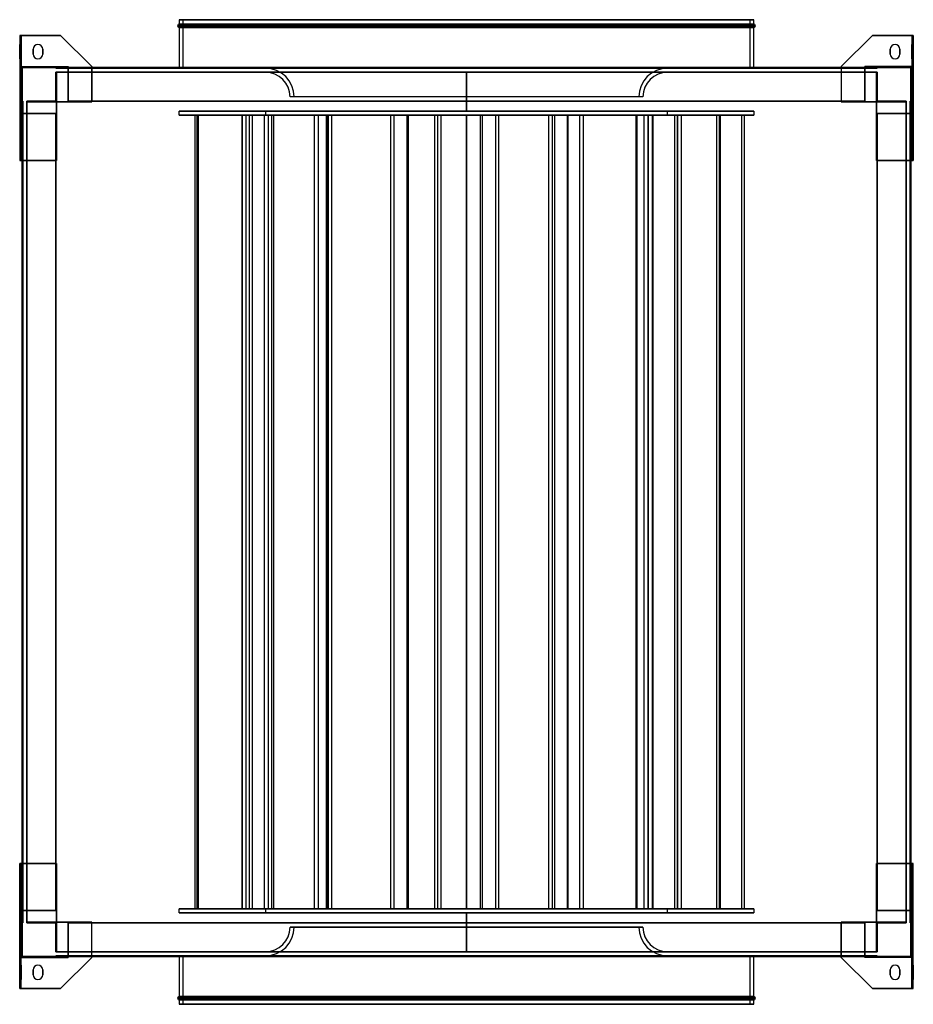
# Model space of a CAD drawing. Header units: millimetres. Extents: x -552 to 552, y -608 to 608.
import ezdxf

# ---------------------------------------------------------------- set-up
doc = ezdxf.new("R2010")
doc.units = ezdxf.units.MM
doc.layers.add('MAIN-1', color=7, linetype='Continuous')

msp = doc.modelspace()

# ---------------------------------------------------------------- linework, layer by layer
at = {"layer": 'MAIN-1'}
for p, q in [((355, 608), (-355, 608)), ((-355, 608), (-355, 602.5)), ((-355, 608), (355, 608)), ((-350, 608), (350, 608)), ((-350, 548), (-350, 608)), ((350, 608), (-350, 608)), ((350, 608), (350, 548)), ((355, 602.5), (355, 608)), ((-357, 600.5), (357, 600.5)), ((357, 600.5), (-357, 600.5)), ((355, 602.5), (-355, 602.5)), ((-355, 602.5), (355, 602.5)), ((355, 598.5), (-355, 598.5)), ((-355, 598.5), (355, 598.5)), ((-355, 598.5), (-355, 549)), ((355, 549), (355, 598.5)), ((-552, 588.5), (-501.5, 588.5)), ((-552, 588.5), (-552, 434)), ((-550, 588.5), (-552, 588.5)), ((-552, 588.5), (-552, 550)), ((-552, 588.5), (-552, 588.5)), ((-550, 588.5), (-550, 550)), ((-501.5, 588.5), (-550, 588.5)), ((-550, 550), (-550, 588.5)), ((-550, 588.5), (-550, 588.5)), ((-501.5, 588.5), (-463, 550)), ((-501.5, 588.5), (-501.5, 588.5)), ((-463, 550), (-501.5, 588.5)), ((463, 550), (501.5, 588.5)), ((501.5, 588.5), (463, 550)), ((550, 588.5), (501.5, 588.5)), ((501.5, 588.5), (501.5, 588.5)), ((501.5, 588.5), (552, 588.5)), ((550, 588.5), (550, 550)), ((550, 588.5), (550, 588.5)), ((550, 588.5), (550, 550)), ((552, 588.5), (550, 588.5)), ((552, 550), (552, 588.5)), ((552, 588.5), (552, 588.5)), ((552, 588.5), (552, 434)), ((-552, 577.5), (-552, 571.5)), ((-550, 577.5), (-552, 577.5)), ((-552, 571.5), (-552, 577.5)), ((-550, 571.5), (-550, 577.5)), ((-550, 577.5), (-550, 571.5)), ((-529.5, 577.5), (-529.5, 577.5)), ((529.5, 577.5), (529.5, 577.5)), ((550, 577.5), (550, 571.5)), ((552, 577.5), (550, 577.5)), ((550, 571.5), (550, 577.5)), ((552, 571.5), (552, 577.5)), ((552, 577.5), (552, 571.5)), ((-550, 571.5), (-552, 571.5)), ((-552, 571.5), (-550, 571.5)), ((-552, 565.5), (-552, 571.5)), ((-552, 571.5), (-552, 565.5)), ((-552, 565.5), (-552, 559.5)), ((-552, 565.5), (-550, 565.5)), ((-552, 559.5), (-552, 565.5)), ((-550, 565.5), (-552, 565.5)), ((-552, 559.5), (-550, 559.5)), ((-550, 565.5), (-550, 571.5)), ((-550, 571.5), (-550, 565.5)), ((-550, 559.5), (-550, 565.5)), ((-550, 565.5), (-550, 559.5)), ((-535.5, 571.5), (-535.5, 571.5)), ((-535.5, 571.5), (-535.5, 565.5)), ((-535.5, 565.5), (-535.5, 571.5)), ((-535.5, 565.5), (-535.5, 565.5)), ((-529.5, 559.5), (-529.5, 559.5)), ((-523.5, 565.5), (-523.5, 571.5)), ((-523.5, 571.5), (-523.5, 571.5)), ((-523.5, 571.5), (-523.5, 565.5)), ((-523.5, 565.5), (-523.5, 565.5)), ((523.5, 571.5), (523.5, 571.5)), ((523.5, 571.5), (523.5, 565.5)), ((523.5, 565.5), (523.5, 571.5)), ((523.5, 565.5), (523.5, 565.5)), ((529.5, 559.5), (529.5, 559.5)), ((535.5, 565.5), (535.5, 571.5)), ((535.5, 571.5), (535.5, 571.5)), ((535.5, 571.5), (535.5, 565.5)), ((535.5, 565.5), (535.5, 565.5)), ((552, 571.5), (550, 571.5)), ((550, 565.5), (550, 571.5)), ((550, 571.5), (550, 565.5)), ((550, 571.5), (552, 571.5)), ((550, 565.5), (550, 559.5)), ((550, 565.5), (552, 565.5)), ((550, 559.5), (550, 565.5)), ((552, 565.5), (550, 565.5)), ((550, 559.5), (552, 559.5)), ((552, 571.5), (552, 565.5)), ((552, 565.5), (552, 571.5)), ((552, 559.5), (552, 565.5)), ((552, 565.5), (552, 559.5)), ((-552, 550), (-550, 550)), ((-552, 550), (-552, 506.5)), ((-550, 550), (-492, 550)), ((-550, 550), (-550, 550)), ((-550, 506.5), (-550, 550)), ((-550, 550), (-550, 506.5)), ((-550, 550), (-506.5, 550)), ((-550, 506.5), (-550, 550)), ((-550, 550), (-550, 550)), ((-550, 550), (-550, 492)), ((-550, 550), (-492, 550)), ((-550, 550), (-506.5, 550)), ((-549, 507.5), (-549, 549)), ((-549, 549), (-507.5, 549)), ((-549, 549), (-549, 507.5)), ((-549, 549), (-549, 549)), ((-507.5, 549), (-549, 549)), ((-507.5, 549), (-507.5, 548)), ((-507.5, 548), (-507.5, 549)), ((-507.5, 549), (-507.5, 549)), ((-507.5, 548), (-506.5, 548)), ((-507.5, 548), (-507.5, 548)), ((-506.5, 548), (-507.5, 548)), ((-506.5, 550), (-506.5, 548)), ((-506.5, 548), (-506.5, 550)), ((-506.5, 550), (-506.5, 550)), ((-506.5, 550), (-492, 550)), ((-506.5, 550), (-506.5, 548)), ((-506.5, 550), (-492, 550)), ((-506.5, 548), (-506.5, 550)), ((-506.5, 550), (-506.5, 550)), ((-506.5, 548), (-492, 548)), ((-506.5, 548), (-506.5, 548)), ((-506.5, 548), (-506.5, 548)), ((-492, 548), (-506.5, 548)), ((-492, 550), (-492, 506.5)), ((-492, 550), (-492, 548)), ((-492, 506.5), (-492, 550)), ((-492, 550), (-492, 550)), ((-492, 550), (-492, 550)), ((-492, 548), (-492, 550)), ((-492, 549), (-492, 548)), ((-492, 549), (-492, 549)), ((-492, 507.5), (-492, 549)), ((-492, 549), (492, 549)), ((-492, 549), (-492, 507.5)), ((-492, 549), (-492, 549)), ((-492, 548), (-492, 549)), ((-492, 549), (492, 549)), ((492, 549), (-492, 549)), ((-463, 549), (-492, 549)), ((-492, 548), (492, 548)), ((-492, 548), (-492, 548)), ((-492, 548), (-492, 548)), ((492, 548), (-492, 548)), ((-463, 506.5), (-463, 550)), ((-463, 550), (-463, 550)), ((-463, 550), (-463, 506.5)), ((463, 549), (-463, 549)), ((-355, 549), (-355, 548)), ((-355, 548), (355, 548)), ((355, 548), (-355, 548)), ((-350, 548), (350, 548)), ((350, 548), (-350, 548)), ((0, 548.1), (-248.5, 548.1)), ((-248.5, 548.1), (0, 548.1)), ((-248.5, 548), (0, 548)), ((248.5, 548.1), (0, 548.1)), ((248.5, 548.1), (0, 548.1)), ((0, 548), (0, 548.1)), ((0, 548.1), (0, 548)), ((0, 548), (248.5, 548)), ((355, 548), (355, 549)), ((463, 550), (463, 506.5)), ((463, 550), (463, 550)), ((463, 550), (463, 506.5)), ((492, 549), (463, 549)), ((492, 550), (550, 550)), ((492, 506.5), (492, 550)), ((492, 550), (492, 550)), ((492, 550), (492, 548)), ((506.5, 550), (492, 550)), ((492, 548), (492, 550)), ((492, 550), (492, 550)), ((492, 550), (492, 506.5)), ((506.5, 550), (492, 550)), ((550, 550), (492, 550)), ((492, 548), (492, 549)), ((492, 549), (492, 549)), ((492, 549), (492, 507.5)), ((492, 549), (492, 548)), ((492, 507.5), (492, 549)), ((492, 549), (492, 549)), ((492, 548), (492, 548)), ((492, 548), (506.5, 548)), ((492, 548), (492, 548)), ((506.5, 548), (492, 548)), ((550, 550), (506.5, 550)), ((506.5, 550), (506.5, 550)), ((506.5, 550), (506.5, 548)), ((506.5, 548), (506.5, 550)), ((506.5, 550), (506.5, 550)), ((550, 550), (506.5, 550)), ((506.5, 550), (506.5, 548)), ((506.5, 548), (506.5, 550)), ((507.5, 548), (506.5, 548)), ((506.5, 548), (507.5, 548)), ((506.5, 548), (506.5, 548)), ((506.5, 548), (506.5, 548)), ((507.5, 548), (507.5, 549)), ((507.5, 549), (549, 549)), ((507.5, 549), (507.5, 548)), ((507.5, 549), (507.5, 549)), ((549, 549), (507.5, 549)), ((507.5, 548), (507.5, 548)), ((549, 549), (549, 507.5)), ((549, 549), (549, 549)), ((549, 507.5), (549, 549)), ((550, 550), (550, 506.5)), ((550, 550), (550, 550)), ((550, 506.5), (550, 550)), ((550, 550), (552, 550)), ((550, 550), (550, 506.5)), ((550, 492), (550, 550)), ((550, 550), (550, 550)), ((552, 550), (552, 506.5)), ((-507.5, 543), (-506.5, 543)), ((-507.5, 543), (-507.5, 543)), ((-506.5, 543), (-507.5, 543)), ((-507.5, 543), (-507.5, 507.5)), ((-507.5, 507.5), (-507.5, 543)), ((-506.5, 543), (-492, 543)), ((-506.5, 543), (-506.5, 543)), ((-506.5, 543), (-506.5, 543)), ((-492, 543), (-506.5, 543)), ((-506.5, 543), (-506.5, 506.5)), ((-506.5, 506.5), (-506.5, 543)), ((-506.5, 506.5), (-506.5, 543)), ((-506.5, 543), (-506.5, 506.5)), ((-492, 543), (492, 543)), ((-492, 543), (-492, 543)), ((-492, 543), (-492, 543)), ((492, 543), (-492, 543)), ((-492, 543), (-492, 506.5)), ((-492, 506.5), (-492, 543)), ((-492, 543), (-492, 507.5)), ((-492, 507.5), (-492, 543)), ((350, 543), (-350, 543)), ((350, 543), (-350, 543)), ((-350, 543), (350, 543)), ((248.5, 543.1), (-248.5, 543.1)), ((-248.5, 543), (-248.5, 543.1)), ((-248.5, 543.1), (248.5, 543.1)), ((248.5, 543), (-248.5, 543)), ((-248.5, 543), (248.5, 543)), ((0, 543), (0, 543)), ((0, 495), (0, 543)), ((0, 543), (0, 495)), ((0, 543), (0, 543)), ((248.5, 543.1), (248.5, 543)), ((492, 543), (506.5, 543)), ((492, 543), (492, 543)), ((492, 543), (492, 543)), ((506.5, 543), (492, 543)), ((492, 543), (492, 507.5)), ((492, 507.5), (492, 543)), ((492, 506.5), (492, 543)), ((492, 543), (492, 506.5)), ((507.5, 543), (506.5, 543)), ((506.5, 543), (507.5, 543)), ((506.5, 543), (506.5, 543)), ((506.5, 543), (506.5, 543)), ((506.5, 543), (506.5, 506.5)), ((506.5, 506.5), (506.5, 543)), ((506.5, 506.5), (506.5, 543)), ((506.5, 543), (506.5, 506.5)), ((507.5, 543), (507.5, 543)), ((507.5, 507.5), (507.5, 543)), ((507.5, 543), (507.5, 507.5)), ((218, 512.6), (-218, 512.6)), ((218, 512.6), (-218, 512.6)), ((213, 512.6), (-213, 512.6)), ((213, 512.6), (-213, 512.6)), ((-552, 506.5), (-552, 506.5)), ((-552, 506.5), (-552, 434)), ((-550, 506.5), (-552, 506.5)), ((-548, 506.5), (-552, 506.5)), ((-550, 506.5), (-550, 506.5)), ((-550, 506.5), (-548, 506.5)), ((-548, 506.5), (-550, 506.5)), ((-550, 492), (-550, 506.5)), ((-550, 506.5), (-550, 506.5)), ((-550, 506.5), (-548, 506.5)), ((-548, 507.5), (-549, 507.5)), ((-549, 507.5), (-549, 507.5)), ((-549, 507.5), (-548, 507.5)), ((-548, 507.5), (-548, 506.5)), ((-548, 507.5), (-548, 507.5)), ((-548, 506.5), (-548, 507.5)), ((-548, 492), (-548, 506.5)), ((-548, 506.5), (-548, 506.5)), ((-548, 506.5), (-548, 506.5)), ((-548, 506.5), (-548, 492)), ((-507.5, 507.5), (-543, 507.5)), ((-543, 506.5), (-543, 507.5)), ((-543, 507.5), (-543, 506.5)), ((-543, 507.5), (-507.5, 507.5)), ((-543, 507.5), (-543, 507.5)), ((-543, 506.5), (-506.5, 506.5)), ((-543, 506.5), (-506.5, 506.5)), ((-543, 492), (-543, 506.5)), ((-543, 506.5), (-543, 506.5)), ((-543, 506.5), (-543, 506.5)), ((-543, 506.5), (-543, 492)), ((-506.5, 506.5), (-543, 506.5)), ((-506.5, 506.5), (-543, 506.5)), ((-507.5, 507.5), (-507.5, 507.5)), ((-506.5, 434), (-506.5, 506.5)), ((-506.5, 506.5), (-463, 506.5)), ((-506.5, 506.5), (-492, 506.5)), ((-506.5, 506.5), (-506.5, 506.5)), ((-506.5, 492), (-506.5, 506.5)), ((-506.5, 506.5), (-506.5, 506.5)), ((-506.5, 506.5), (-506.5, 506.5)), ((-506.5, 506.5), (-492, 506.5)), ((-506.5, 506.5), (-492, 506.5)), ((-506.5, 506.5), (-506.5, 492)), ((-492, 506.5), (-506.5, 506.5)), ((-506.5, 506.5), (-506.5, 506.5)), ((-506.5, 492), (-506.5, 506.5)), ((-506.5, 506.5), (-506.5, 492)), ((-492, 506.5), (-506.5, 506.5)), ((-506.5, 506.5), (-492, 506.5)), ((-506.5, 492), (-506.5, 506.5)), ((-506.5, 506.5), (-506.5, 506.5)), ((-506.5, 506.5), (-506.5, 492)), ((-506.5, 506.5), (-506.5, 506.5)), ((-506.5, 506.5), (-492, 506.5)), ((-506.5, 492), (-506.5, 506.5)), ((-492, 506.5), (-492, 507.5)), ((-492, 507.5), (-492, 507.5)), ((-492, 507.5), (-492, 507.5)), ((-492, 507.5), (-492, 506.5)), ((-492, 507.5), (-492, 507.5)), ((-492, 507.5), (-492, 506.5)), ((492, 507.5), (-492, 507.5)), ((492, 507.5), (-492, 507.5)), ((-492, 507.5), (492, 507.5)), ((-492, 506.5), (-492, 507.5)), ((492, 507.5), (-492, 507.5)), ((-492, 507.5), (-492, 507.5)), ((-492, 507.5), (-463, 507.5)), ((492, 507.5), (-492, 507.5)), ((-492, 507.5), (492, 507.5)), ((-492, 507.5), (492, 507.5)), ((-463, 506.5), (-492, 506.5)), ((-492, 506.5), (-492, 506.5)), ((-492, 506.5), (-492, 506.5)), ((-492, 506.5), (-492, 506.5)), ((-492, 506.5), (-492, 506.5)), ((-463, 507.5), (463, 507.5)), ((-463, 506.5), (-463, 506.5)), ((463, 507.5), (492, 507.5)), ((492, 506.5), (463, 506.5)), ((463, 506.5), (463, 506.5)), ((463, 506.5), (506.5, 506.5)), ((492, 507.5), (492, 507.5)), ((492, 507.5), (492, 506.5)), ((492, 507.5), (492, 507.5)), ((492, 507.5), (492, 506.5)), ((492, 506.5), (492, 507.5)), ((492, 507.5), (492, 507.5)), ((492, 506.5), (492, 507.5)), ((492, 507.5), (492, 507.5)), ((492, 506.5), (506.5, 506.5)), ((492, 506.5), (492, 506.5)), ((492, 506.5), (492, 506.5)), ((492, 506.5), (492, 506.5)), ((492, 506.5), (492, 506.5)), ((506.5, 506.5), (492, 506.5)), ((506.5, 506.5), (492, 506.5)), ((506.5, 506.5), (492, 506.5)), ((506.5, 506.5), (492, 506.5)), ((492, 506.5), (506.5, 506.5)), ((506.5, 506.5), (492, 506.5)), ((506.5, 506.5), (506.5, 434)), ((506.5, 506.5), (506.5, 492)), ((506.5, 506.5), (506.5, 506.5)), ((506.5, 506.5), (506.5, 506.5)), ((506.5, 506.5), (506.5, 506.5)), ((543, 506.5), (506.5, 506.5)), ((543, 506.5), (506.5, 506.5)), ((506.5, 492), (506.5, 506.5)), ((506.5, 506.5), (506.5, 506.5)), ((506.5, 506.5), (506.5, 492)), ((506.5, 492), (506.5, 506.5)), ((506.5, 506.5), (506.5, 492)), ((506.5, 506.5), (506.5, 506.5)), ((506.5, 492), (506.5, 506.5)), ((506.5, 506.5), (506.5, 506.5)), ((506.5, 506.5), (506.5, 492)), ((506.5, 506.5), (543, 506.5)), ((506.5, 506.5), (543, 506.5)), ((543, 507.5), (507.5, 507.5)), ((507.5, 507.5), (543, 507.5)), ((507.5, 507.5), (507.5, 507.5)), ((543, 507.5), (543, 506.5)), ((543, 506.5), (543, 507.5)), ((543, 507.5), (543, 507.5)), ((543, 506.5), (543, 506.5)), ((543, 506.5), (543, 492)), ((543, 492), (543, 506.5)), ((543, 506.5), (543, 506.5)), ((549, 507.5), (548, 507.5)), ((548, 506.5), (548, 507.5)), ((548, 507.5), (549, 507.5)), ((548, 507.5), (548, 507.5)), ((548, 507.5), (548, 506.5)), ((548, 506.5), (548, 492)), ((548, 506.5), (552, 506.5)), ((550, 506.5), (548, 506.5)), ((548, 506.5), (548, 506.5)), ((548, 492), (548, 506.5)), ((548, 506.5), (548, 506.5)), ((548, 506.5), (550, 506.5)), ((550, 506.5), (548, 506.5)), ((549, 507.5), (549, 507.5)), ((550, 506.5), (550, 506.5)), ((552, 506.5), (550, 506.5)), ((550, 506.5), (550, 506.5)), ((550, 506.5), (550, 492)), ((552, 434), (552, 506.5)), ((552, 506.5), (552, 506.5)), ((-550, 492), (-550, 434)), ((-506.5, 492), (-550, 492)), ((-550, 434), (-550, 492)), ((-550, 492), (-550, 492)), ((-550, 492), (-548, 492)), ((-550, 492), (-548, 492)), ((-550, 492), (-550, 492)), ((-550, 492), (-506.5, 492)), ((-548, 492), (-549, 492)), ((-549, 492), (-549, 492)), ((-549, 492), (-507.5, 492)), ((-549, 492), (-549, -492)), ((-507.5, 492), (-549, 492)), ((-549, -492), (-549, 492)), ((-549, 492), (-549, 492)), ((-549, 492), (-548, 492)), ((-549, 492), (-549, -492)), ((-549, 434), (-549, 492)), ((-548, 492), (-548, 492)), ((-548, 492), (-548, -492)), ((-548, 492), (-548, 492)), ((-548, -492), (-548, 492)), ((-507.5, 492), (-543, 492)), ((-543, 492), (-543, 492)), ((-543, 492), (-506.5, 492)), ((-543, 492), (-506.5, 492)), ((-543, 492), (-543, 492)), ((-543, 492), (-507.5, 492)), ((-543, -492), (-543, 492)), ((-543, 492), (-543, -492)), ((-507.5, 492), (-507.5, 492)), ((-507.5, 492), (-506.5, 492)), ((-507.5, -492), (-507.5, 492)), ((-507.5, 492), (-507.5, -492)), ((-506.5, 492), (-507.5, 492)), ((-507.5, 492), (-507.5, 492)), ((-507.5, -492), (-507.5, 492)), ((-507.5, 492), (-507.5, -492)), ((-506.5, 492), (-507.5, 492)), ((-507.5, 492), (-506.5, 492)), ((-507.5, -492), (-507.5, 492)), ((-507.5, 492), (-507.5, 492)), ((-507.5, 492), (-507.5, -492)), ((-507.5, 492), (-507.5, 492)), ((-507.5, -492), (-507.5, 492)), ((-507.5, 492), (-507.5, 434)), ((-506.5, 492), (-506.5, 434)), ((-506.5, 492), (-506.5, 492)), ((-506.5, 492), (-506.5, 492)), ((-506.5, 492), (-506.5, 492)), ((-506.5, 492), (-506.5, 492)), ((-355, 495), (355, 495)), ((-355, 490), (-355, 495)), ((355, 495), (-355, 495)), ((355, 490), (-355, 490)), ((-355, 490), (355, 490)), ((-335.6, 490), (-335.6, -490)), ((-268.5, 490), (-335.6, 490)), ((-335.6, 490), (-331.7, 490)), ((-335.6, 490), (-335.6, -490)), ((-240.7, 490), (-335.6, 490)), ((-335.6, 490), (-333.3, 490)), ((-333.3, 490), (-333.3, -490)), ((-333.3, 490), (-238.4, 490)), ((-331.7, 490), (-331.7, -490)), ((-331.7, 490), (-264.6, 490)), ((-277.6, 490), (-277.6, -490)), ((-171.2, 490), (-277.6, 490)), ((-277.6, 490), (-277.3, 490)), ((-277.5, 490), (-277.5, -490)), ((-250, 490), (-277.5, 490)), ((-277.5, 490), (-272.7, 490)), ((-277.3, 490), (-277.3, -490)), ((-277.3, 490), (-170.9, 490)), ((-272.7, 490), (-272.7, -490)), ((-272.7, 490), (-245.1, 490)), ((-268.5, 490), (-268.5, -490)), ((-264.6, 490), (-268.5, 490)), ((-264.6, 490), (-264.6, -490)), ((-250, 490), (-250, -490)), ((-245.1, 490), (-250, 490)), ((248.5, 495), (-248.5, 495)), ((-248.5, 495), (-248.5, 490)), ((-248.5, 495), (248.5, 495)), ((-248.5, 490), (248.5, 490)), ((248.5, 490), (-248.5, 490)), ((-245.1, 490), (-245.1, -490)), ((-240.7, 490), (-240.7, -490)), ((-238.4, 490), (-240.7, 490)), ((-238.4, 490), (-238.4, -490)), ((-188.2, 490), (-188.2, -490)), ((-183.2, 490), (-188.2, 490)), ((-188.2, 490), (-171.5, 490)), ((-183.2, 490), (-183.2, -490)), ((-166.6, 490), (-183.2, 490)), ((-173.3, 490), (-173.3, -490)), ((-173.3, 490), (-73.9, 490)), ((-171.6, 490), (-173.3, 490)), ((-171.6, 490), (-171.6, -490)), ((-72.1, 490), (-171.6, 490)), ((-171.5, 490), (-171.5, -490)), ((-171.5, 490), (-166.6, 490)), ((-171.2, 490), (-171.2, -490)), ((-170.9, 490), (-171.2, 490)), ((-170.9, 490), (-170.9, -490)), ((-166.6, 490), (-166.6, -490)), ((-93.8, 490), (-93.8, -490)), ((-89.6, 490), (-93.8, 490)), ((-93.8, 490), (-35.8, 490)), ((-89.6, 490), (-89.6, -490)), ((-31.6, 490), (-89.6, 490)), ((-73.9, 490), (-73.9, -490)), ((-73.9, 490), (-72.1, 490)), ((-72.1, 490), (-72.1, -490)), ((-39.4, 490), (-39.4, -490)), ((-39.4, 490), (35.9, 490)), ((-35.9, 490), (-39.4, 490)), ((-35.9, 490), (-35.9, -490)), ((39.4, 490), (-35.9, 490)), ((-35.8, 490), (-35.8, -490)), ((-35.8, 490), (-31.6, 490)), ((-31.6, 490), (-31.6, -490)), ((0, 495), (0, 495)), ((0, 495), (0, 495)), ((0, 490), (0, 490)), ((0, -490), (0, 490)), ((0, 490), (0, -490)), ((0, 490), (0, 490)), ((16.7, 490), (16.7, -490)), ((19.4, 490), (16.7, 490)), ((16.7, 490), (106, 490)), ((19.4, 490), (19.4, -490)), ((108.8, 490), (19.4, 490)), ((35.9, 490), (35.9, -490)), ((35.9, 490), (39.4, 490)), ((39.4, 490), (39.4, -490)), ((101.3, 490), (101.3, -490)), ((101.3, 490), (139.5, 490)), ((106, 490), (101.3, 490)), ((106, 490), (106, -490)), ((144.1, 490), (106, 490)), ((106, 490), (106, -490)), ((106, 490), (108.8, 490)), ((108.8, 490), (108.8, -490)), ((124.4, 490), (124.4, -490)), ((125.2, 490), (124.4, 490)), ((124.4, 490), (229.6, 490)), ((125.2, 490), (125.2, -490)), ((230.3, 490), (125.2, 490)), ((139.5, 490), (139.5, -490)), ((139.5, 490), (144.1, 490)), ((144.1, 490), (144.1, -490)), ((209.2, 490), (209.2, -490)), ((312.1, 490), (209.2, 490)), ((209.2, 490), (210.5, 490)), ((210.5, 490), (210.5, -490)), ((210.5, 490), (313.4, 490)), ((219, 490), (219, -490)), ((224.5, 490), (219, 490)), ((219, 490), (224, 490)), ((224, 490), (224, -490)), ((224, 490), (229.5, 490)), ((224.5, 490), (224.5, -490)), ((229.5, 490), (224.5, 490)), ((229.5, 490), (229.5, -490)), ((229.6, 490), (229.6, -490)), ((229.6, 490), (230.3, 490)), ((230.3, 490), (230.3, -490)), ((248.5, 490), (248.5, 495)), ((257.1, 490), (257.1, -490)), ((339.9, 490), (257.1, 490)), ((257.1, 490), (260.3, 490)), ((260.3, 490), (260.3, -490)), ((260.3, 490), (343.1, 490)), ((260.6, 490), (260.6, -490)), ((308.9, 490), (260.6, 490)), ((260.6, 490), (265, 490)), ((265, 490), (265, -490)), ((265, 490), (313.4, 490)), ((308.9, 490), (308.9, -490)), ((313.4, 490), (308.9, 490)), ((312.1, 490), (312.1, -490)), ((313.4, 490), (312.1, 490)), ((313.4, 490), (313.4, -490)), ((313.4, 490), (313.4, -490)), ((339.9, 490), (339.9, -490)), ((343.1, 490), (339.9, 490)), ((343.1, 490), (343.1, -490)), ((355, 495), (355, 490)), ((506.5, 434), (506.5, 492)), ((550, 492), (506.5, 492)), ((506.5, 492), (506.5, 492)), ((506.5, 492), (507.5, 492)), ((507.5, 492), (506.5, 492)), ((506.5, 492), (506.5, 492)), ((543, 492), (506.5, 492)), ((507.5, 492), (506.5, 492)), ((506.5, 492), (507.5, 492)), ((506.5, 492), (506.5, 492)), ((543, 492), (506.5, 492)), ((506.5, 492), (506.5, 492)), ((550, 492), (506.5, 492)), ((507.5, 492), (507.5, -492)), ((507.5, -492), (507.5, 492)), ((507.5, 492), (507.5, 492)), ((543, 492), (507.5, 492)), ((507.5, 492), (507.5, 492)), ((507.5, 492), (549, 492)), ((507.5, 492), (507.5, -492)), ((507.5, 434), (507.5, 492)), ((507.5, -492), (507.5, 492)), ((507.5, 492), (507.5, -492)), ((507.5, 492), (507.5, 492)), ((507.5, -492), (507.5, 492)), ((507.5, 492), (507.5, 492)), ((507.5, 492), (507.5, -492)), ((507.5, 492), (543, 492)), ((549, 492), (507.5, 492)), ((543, 492), (543, 492)), ((543, 492), (543, 492)), ((543, 492), (543, -492)), ((543, -492), (543, 492)), ((550, 492), (548, 492)), ((549, 492), (548, 492)), ((548, 492), (548, 492)), ((550, 492), (548, 492)), ((548, 492), (548, 492)), ((548, 492), (549, 492)), ((548, -492), (548, 492)), ((548, 492), (548, -492)), ((549, 492), (549, 492)), ((549, 492), (549, 492)), ((549, -492), (549, 492)), ((549, 492), (549, -492)), ((549, -492), (549, 492)), ((549, 492), (549, 434)), ((550, 492), (550, 434)), ((550, 492), (550, 434)), ((550, 492), (550, 492)), ((550, 492), (550, 492)), ((-506.5, 434), (-552, 434)), ((-552, 434), (-552, 434)), ((-552, 434), (-550, 434)), ((-550, 434), (-506.5, 434)), ((-550, 434), (-550, 434)), ((-549, -434), (-549, 434)), ((-507.5, 434), (-507.5, -434)), ((-506.5, 434), (-506.5, 434)), ((506.5, 434), (550, 434)), ((552, 434), (506.5, 434)), ((506.5, 434), (506.5, 434)), ((507.5, -434), (507.5, 434)), ((549, 434), (549, -434)), ((550, 434), (552, 434)), ((550, 434), (550, 434)), ((552, 434), (552, 434)), ((-552, -434), (-506.5, -434)), ((-550, -434), (-552, -434)), ((-552, -434), (-552, -434)), ((-552, -588.5), (-552, -434)), ((-552, -434), (-552, -506.5)), ((-550, -492), (-550, -434)), ((-506.5, -434), (-550, -434)), ((-550, -492), (-550, -434)), ((-550, -434), (-550, -434)), ((-549, -492), (-549, -434)), ((-507.5, -434), (-507.5, -492)), ((-506.5, -434), (-506.5, -492)), ((-506.5, -434), (-506.5, -434)), ((-506.5, -506.5), (-506.5, -434)), ((506.5, -434), (552, -434)), ((506.5, -434), (506.5, -506.5)), ((506.5, -492), (506.5, -434)), ((550, -434), (506.5, -434)), ((506.5, -434), (506.5, -434)), ((507.5, -492), (507.5, -434)), ((549, -434), (549, -492)), ((550, -492), (550, -434)), ((552, -434), (550, -434)), ((550, -434), (550, -434)), ((550, -434), (550, -492)), ((552, -588.5), (552, -434)), ((552, -506.5), (552, -434)), ((552, -434), (552, -434)), ((-550, -492), (-506.5, -492)), ((-550, -492), (-550, -492)), ((-550, -492), (-548, -492)), ((-550, -506.5), (-550, -492)), ((-550, -492), (-506.5, -492)), ((-550, -492), (-550, -492)), ((-550, -492), (-550, -550)), ((-550, -492), (-548, -492)), ((-549, -492), (-507.5, -492)), ((-549, -492), (-549, -492)), ((-548, -492), (-549, -492)), ((-549, -492), (-549, -492)), ((-507.5, -492), (-549, -492)), ((-549, -492), (-548, -492)), ((-548, -506.5), (-548, -492)), ((-548, -492), (-548, -492)), ((-548, -492), (-548, -492)), ((-548, -492), (-548, -506.5)), ((-543, -492), (-506.5, -492)), ((-543, -492), (-543, -492)), ((-543, -492), (-507.5, -492)), ((-507.5, -492), (-543, -492)), ((-543, -492), (-543, -492)), ((-543, -492), (-506.5, -492)), ((-543, -506.5), (-543, -492)), ((-543, -492), (-543, -506.5)), ((-506.5, -492), (-507.5, -492)), ((-507.5, -492), (-506.5, -492)), ((-507.5, -492), (-507.5, -492)), ((-507.5, -492), (-506.5, -492)), ((-506.5, -492), (-507.5, -492)), ((-507.5, -492), (-507.5, -492)), ((-507.5, -492), (-507.5, -492)), ((-507.5, -492), (-507.5, -492)), ((-506.5, -506.5), (-506.5, -492)), ((-506.5, -492), (-506.5, -492)), ((-506.5, -492), (-506.5, -506.5)), ((-506.5, -492), (-506.5, -492)), ((-506.5, -506.5), (-506.5, -492)), ((-506.5, -492), (-506.5, -506.5)), ((-506.5, -506.5), (-506.5, -492)), ((-506.5, -492), (-506.5, -492)), ((-506.5, -492), (-506.5, -506.5)), ((-506.5, -492), (-506.5, -492)), ((-506.5, -506.5), (-506.5, -492)), ((-355, -490), (355, -490)), ((-355, -495), (-355, -490)), ((355, -490), (-355, -490)), ((355, -495), (-355, -495)), ((-355, -495), (355, -495)), ((-335.6, -490), (-333.3, -490)), ((-240.7, -490), (-335.6, -490)), ((-335.6, -490), (-331.7, -490)), ((-268.5, -490), (-335.6, -490)), ((-333.3, -490), (-238.4, -490)), ((-331.7, -490), (-264.6, -490)), ((-277.6, -490), (-277.3, -490)), ((-171.2, -490), (-277.6, -490)), ((-277.5, -490), (-272.7, -490)), ((-250, -490), (-277.5, -490)), ((-277.3, -490), (-170.9, -490)), ((-272.7, -490), (-245.1, -490)), ((-264.6, -490), (-268.5, -490)), ((-245.1, -490), (-250, -490)), ((-248.5, -490), (-248.5, -495)), ((248.5, -490), (-248.5, -490)), ((-248.5, -490), (248.5, -490)), ((-248.5, -495), (248.5, -495)), ((248.5, -495), (-248.5, -495)), ((-238.4, -490), (-240.7, -490)), ((-188.2, -490), (-171.5, -490)), ((-183.2, -490), (-188.2, -490)), ((-166.6, -490), (-183.2, -490)), ((-171.6, -490), (-173.3, -490)), ((-173.3, -490), (-73.9, -490)), ((-72.1, -490), (-171.6, -490)), ((-171.5, -490), (-166.6, -490)), ((-170.9, -490), (-171.2, -490)), ((-93.8, -490), (-35.8, -490)), ((-89.6, -490), (-93.8, -490)), ((-31.6, -490), (-89.6, -490)), ((-73.9, -490), (-72.1, -490)), ((-35.9, -490), (-39.4, -490)), ((-39.4, -490), (35.9, -490)), ((39.4, -490), (-35.9, -490)), ((-35.8, -490), (-31.6, -490)), ((0, -490), (0, -490)), ((0, -490), (0, -490)), ((0, -495), (0, -495)), ((0, -543), (0, -495)), ((0, -495), (0, -543)), ((0, -495), (0, -495)), ((16.7, -490), (106, -490)), ((19.4, -490), (16.7, -490)), ((108.8, -490), (19.4, -490)), ((35.9, -490), (39.4, -490)), ((106, -490), (101.3, -490)), ((101.3, -490), (139.5, -490)), ((106, -490), (108.8, -490)), ((144.1, -490), (106, -490)), ((124.4, -490), (229.6, -490)), ((125.2, -490), (124.4, -490)), ((230.3, -490), (125.2, -490)), ((139.5, -490), (144.1, -490)), ((209.2, -490), (210.5, -490)), ((312.1, -490), (209.2, -490)), ((210.5, -490), (313.4, -490)), ((219, -490), (224, -490)), ((224.5, -490), (219, -490)), ((224, -490), (229.5, -490)), ((229.5, -490), (224.5, -490)), ((229.6, -490), (230.3, -490)), ((248.5, -495), (248.5, -490)), ((257.1, -490), (260.3, -490)), ((339.9, -490), (257.1, -490)), ((260.3, -490), (343.1, -490)), ((260.6, -490), (265, -490)), ((308.9, -490), (260.6, -490)), ((265, -490), (313.4, -490)), ((313.4, -490), (308.9, -490)), ((313.4, -490), (312.1, -490)), ((343.1, -490), (339.9, -490)), ((355, -490), (355, -495)), ((506.5, -492), (550, -492)), ((506.5, -492), (506.5, -506.5)), ((506.5, -492), (506.5, -492)), ((507.5, -492), (506.5, -492)), ((506.5, -506.5), (506.5, -492)), ((506.5, -492), (507.5, -492)), ((506.5, -492), (506.5, -492)), ((543, -492), (506.5, -492)), ((506.5, -492), (506.5, -506.5)), ((506.5, -492), (507.5, -492)), ((506.5, -506.5), (506.5, -492)), ((506.5, -492), (506.5, -506.5)), ((507.5, -492), (506.5, -492)), ((506.5, -492), (506.5, -492)), ((506.5, -506.5), (506.5, -492)), ((506.5, -492), (506.5, -492)), ((506.5, -492), (506.5, -506.5)), ((543, -492), (506.5, -492)), ((550, -492), (506.5, -492)), ((549, -492), (507.5, -492)), ((507.5, -492), (507.5, -492)), ((507.5, -492), (507.5, -492)), ((507.5, -492), (543, -492)), ((507.5, -492), (507.5, -492)), ((543, -492), (507.5, -492)), ((507.5, -492), (507.5, -492)), ((507.5, -492), (549, -492)), ((543, -492), (543, -492)), ((543, -492), (543, -492)), ((543, -492), (543, -506.5)), ((543, -506.5), (543, -492)), ((550, -492), (548, -492)), ((548, -492), (548, -492)), ((548, -492), (549, -492)), ((548, -492), (548, -506.5)), ((549, -492), (548, -492)), ((548, -492), (548, -492)), ((550, -492), (548, -492)), ((548, -506.5), (548, -492)), ((549, -492), (549, -492)), ((549, -492), (549, -492)), ((550, -492), (550, -492)), ((550, -492), (550, -492)), ((550, -492), (550, -506.5)), ((550, -550), (550, -492)), ((-552, -550), (-552, -506.5)), ((-552, -506.5), (-552, -506.5)), ((-552, -506.5), (-550, -506.5)), ((-548, -506.5), (-552, -506.5)), ((-550, -550), (-550, -506.5)), ((-550, -506.5), (-550, -550)), ((-550, -506.5), (-550, -506.5)), ((-550, -506.5), (-548, -506.5)), ((-550, -506.5), (-548, -506.5)), ((-550, -550), (-550, -506.5)), ((-548, -506.5), (-550, -506.5)), ((-550, -506.5), (-550, -506.5)), ((-548, -507.5), (-549, -507.5)), ((-549, -507.5), (-549, -549)), ((-549, -507.5), (-549, -507.5)), ((-549, -549), (-549, -507.5)), ((-549, -507.5), (-548, -507.5)), ((-548, -507.5), (-548, -506.5)), ((-548, -506.5), (-548, -507.5)), ((-548, -506.5), (-548, -506.5)), ((-548, -506.5), (-548, -506.5)), ((-548, -507.5), (-548, -507.5)), ((-543, -506.5), (-543, -507.5)), ((-543, -506.5), (-506.5, -506.5)), ((-543, -506.5), (-506.5, -506.5)), ((-543, -507.5), (-543, -506.5)), ((-543, -506.5), (-543, -506.5)), ((-543, -506.5), (-543, -506.5)), ((-506.5, -506.5), (-543, -506.5)), ((-506.5, -506.5), (-543, -506.5)), ((-507.5, -507.5), (-543, -507.5)), ((-543, -507.5), (-507.5, -507.5)), ((-543, -507.5), (-543, -507.5)), ((-507.5, -543), (-507.5, -507.5)), ((-507.5, -507.5), (-507.5, -543)), ((-507.5, -507.5), (-507.5, -507.5)), ((-463, -506.5), (-506.5, -506.5)), ((-506.5, -506.5), (-506.5, -506.5)), ((-492, -506.5), (-506.5, -506.5)), ((-506.5, -543), (-506.5, -506.5)), ((-506.5, -506.5), (-506.5, -543)), ((-506.5, -506.5), (-506.5, -543)), ((-506.5, -506.5), (-506.5, -506.5)), ((-506.5, -543), (-506.5, -506.5)), ((-506.5, -506.5), (-506.5, -506.5)), ((-506.5, -506.5), (-492, -506.5)), ((-506.5, -506.5), (-492, -506.5)), ((-506.5, -506.5), (-492, -506.5)), ((-506.5, -506.5), (-506.5, -506.5)), ((-506.5, -506.5), (-492, -506.5)), ((-492, -506.5), (-506.5, -506.5)), ((-506.5, -506.5), (-506.5, -506.5)), ((-506.5, -506.5), (-506.5, -506.5)), ((-506.5, -506.5), (-492, -506.5)), ((-492, -506.5), (-492, -550)), ((-492, -506.5), (-463, -506.5)), ((-492, -506.5), (-492, -506.5)), ((-492, -507.5), (-492, -506.5)), ((-492, -543), (-492, -506.5)), ((-492, -506.5), (-492, -543)), ((-492, -506.5), (-492, -506.5)), ((-492, -506.5), (-492, -507.5)), ((-492, -507.5), (-492, -506.5)), ((-492, -506.5), (-492, -506.5)), ((-492, -506.5), (-492, -507.5)), ((-492, -550), (-492, -506.5)), ((-492, -506.5), (-492, -506.5)), ((-492, -507.5), (-492, -549)), ((-492, -507.5), (-492, -507.5)), ((-492, -543), (-492, -507.5)), ((-492, -507.5), (-492, -507.5)), ((-492, -507.5), (-492, -543)), ((-492, -507.5), (-492, -507.5)), ((492, -507.5), (-492, -507.5)), ((492, -507.5), (-492, -507.5)), ((492, -507.5), (-492, -507.5)), ((-492, -507.5), (492, -507.5)), ((-492, -507.5), (492, -507.5)), ((492, -507.5), (-492, -507.5)), ((-492, -507.5), (-492, -507.5)), ((-492, -549), (-492, -507.5)), ((-492, -507.5), (492, -507.5)), ((-492, -507.5), (-463, -507.5)), ((-463, -550), (-463, -506.5)), ((-463, -550), (-463, -506.5)), ((-463, -506.5), (-463, -506.5)), ((-463, -507.5), (463, -507.5)), ((463, -506.5), (492, -506.5)), ((463, -506.5), (463, -550)), ((463, -550), (463, -506.5)), ((463, -506.5), (463, -506.5)), ((506.5, -506.5), (463, -506.5)), ((463, -507.5), (492, -507.5)), ((492, -550), (492, -506.5)), ((492, -506.5), (492, -543)), ((492, -507.5), (492, -506.5)), ((492, -506.5), (492, -506.5)), ((492, -506.5), (492, -506.5)), ((492, -506.5), (492, -507.5)), ((492, -543), (492, -506.5)), ((492, -506.5), (492, -506.5)), ((492, -506.5), (492, -507.5)), ((506.5, -506.5), (492, -506.5)), ((506.5, -506.5), (492, -506.5)), ((506.5, -506.5), (492, -506.5)), ((492, -506.5), (506.5, -506.5)), ((492, -506.5), (506.5, -506.5)), ((492, -507.5), (492, -506.5)), ((506.5, -506.5), (492, -506.5)), ((492, -506.5), (492, -506.5)), ((492, -506.5), (492, -550)), ((506.5, -506.5), (492, -506.5)), ((492, -543), (492, -507.5)), ((492, -507.5), (492, -543)), ((492, -507.5), (492, -507.5)), ((492, -507.5), (492, -507.5)), ((492, -507.5), (492, -549)), ((492, -507.5), (492, -507.5)), ((492, -507.5), (492, -507.5)), ((492, -549), (492, -507.5)), ((506.5, -506.5), (506.5, -506.5)), ((506.5, -543), (506.5, -506.5)), ((506.5, -506.5), (506.5, -543)), ((506.5, -506.5), (506.5, -543)), ((506.5, -506.5), (506.5, -506.5)), ((506.5, -543), (506.5, -506.5)), ((506.5, -506.5), (506.5, -506.5)), ((543, -506.5), (506.5, -506.5)), ((543, -506.5), (506.5, -506.5)), ((506.5, -506.5), (506.5, -506.5)), ((506.5, -506.5), (506.5, -506.5)), ((506.5, -506.5), (506.5, -506.5)), ((506.5, -506.5), (543, -506.5)), ((506.5, -506.5), (543, -506.5)), ((507.5, -507.5), (507.5, -543)), ((543, -507.5), (507.5, -507.5)), ((507.5, -543), (507.5, -507.5)), ((507.5, -507.5), (543, -507.5)), ((507.5, -507.5), (507.5, -507.5)), ((543, -507.5), (543, -506.5)), ((543, -506.5), (543, -507.5)), ((543, -506.5), (543, -506.5)), ((543, -506.5), (543, -506.5)), ((543, -507.5), (543, -507.5)), ((552, -506.5), (548, -506.5)), ((548, -506.5), (548, -506.5)), ((550, -506.5), (548, -506.5)), ((548, -506.5), (548, -507.5)), ((548, -507.5), (548, -506.5)), ((548, -506.5), (548, -506.5)), ((550, -506.5), (548, -506.5)), ((548, -506.5), (550, -506.5)), ((549, -507.5), (548, -507.5)), ((548, -507.5), (548, -507.5)), ((548, -507.5), (549, -507.5)), ((549, -549), (549, -507.5)), ((549, -507.5), (549, -507.5)), ((549, -507.5), (549, -549)), ((550, -506.5), (550, -550)), ((550, -506.5), (550, -506.5)), ((550, -550), (550, -506.5)), ((550, -506.5), (552, -506.5)), ((550, -506.5), (550, -550)), ((550, -506.5), (550, -506.5)), ((552, -550), (552, -506.5)), ((552, -506.5), (552, -506.5)), ((218, -512.6), (-218, -512.6)), ((-218, -512.6), (218, -512.6)), ((-213, -512.6), (213, -512.6)), ((213, -512.6), (-213, -512.6)), ((-507.5, -543), (-506.5, -543)), ((-507.5, -543), (-507.5, -543)), ((-506.5, -543), (-507.5, -543)), ((-506.5, -543), (-492, -543)), ((-506.5, -543), (-506.5, -543)), ((-506.5, -543), (-506.5, -543)), ((-492, -543), (-506.5, -543)), ((-492, -543), (492, -543)), ((-492, -543), (-492, -543)), ((-492, -543), (-492, -543)), ((492, -543), (-492, -543)), ((-350, -543), (350, -543)), ((350, -543), (-350, -543)), ((-248.5, -543), (248.5, -543)), ((-248.5, -543.1), (-248.5, -543)), ((248.5, -543), (-248.5, -543)), ((-248.5, -543.1), (248.5, -543.1)), ((248.5, -543.1), (-248.5, -543.1)), ((0, -543), (0, -543)), ((0, -543), (0, -543)), ((248.5, -543), (248.5, -543.1)), ((492, -543), (506.5, -543)), ((492, -543), (492, -543)), ((492, -543), (492, -543)), ((506.5, -543), (492, -543)), ((507.5, -543), (506.5, -543)), ((506.5, -543), (507.5, -543)), ((506.5, -543), (506.5, -543)), ((506.5, -543), (506.5, -543)), ((507.5, -543), (507.5, -543)), ((-552, -550), (-552, -588.5)), ((-550, -550), (-552, -550)), ((-492, -550), (-550, -550)), ((-550, -588.5), (-550, -550)), ((-550, -550), (-550, -550)), ((-550, -588.5), (-550, -550)), ((-550, -550), (-506.5, -550)), ((-550, -550), (-506.5, -550)), ((-550, -550), (-550, -550)), ((-550, -550), (-492, -550)), ((-549, -549), (-507.5, -549)), ((-549, -549), (-549, -549)), ((-507.5, -549), (-549, -549)), ((-507.5, -548), (-506.5, -548)), ((-507.5, -548), (-507.5, -548)), ((-506.5, -548), (-507.5, -548)), ((-507.5, -549), (-507.5, -548)), ((-507.5, -548), (-507.5, -549)), ((-507.5, -549), (-507.5, -549)), ((-506.5, -548), (-492, -548)), ((-506.5, -548), (-506.5, -548)), ((-506.5, -548), (-506.5, -548)), ((-492, -548), (-506.5, -548)), ((-506.5, -550), (-506.5, -548)), ((-506.5, -548), (-506.5, -550)), ((-506.5, -548), (-506.5, -550)), ((-506.5, -550), (-506.5, -548)), ((-506.5, -550), (-506.5, -550)), ((-506.5, -550), (-492, -550)), ((-506.5, -550), (-492, -550)), ((-506.5, -550), (-506.5, -550)), ((-463, -550), (-501.5, -588.5)), ((-501.5, -588.5), (-463, -550)), ((-492, -550), (-492, -548)), ((-492, -548), (-492, -548)), ((-492, -549), (-492, -548)), ((-492, -548), (492, -548)), ((-492, -548), (-492, -548)), ((492, -548), (-492, -548)), ((-492, -548), (-492, -549)), ((-492, -548), (-492, -550)), ((-492, -549), (-492, -549)), ((-492, -549), (492, -549)), ((-492, -549), (-492, -549)), ((-492, -549), (492, -549)), ((492, -549), (-492, -549)), ((-463, -549), (-492, -549)), ((-492, -550), (-492, -550)), ((-492, -550), (-492, -550)), ((463, -549), (-463, -549)), ((-463, -550), (-463, -550)), ((-355, -548), (-355, -549)), ((355, -548), (-355, -548)), ((355, -548), (-355, -548)), ((-355, -549), (-355, -598.5)), ((350, -548), (-350, -548)), ((-350, -608), (-350, -548)), ((-350, -548), (350, -548)), ((0, -548), (-248.5, -548)), ((-248.5, -548.1), (0, -548.1)), ((0, -548.1), (-248.5, -548.1)), ((0, -548), (0, -548.1)), ((0, -548.1), (0, -548)), ((248.5, -548), (0, -548)), ((0, -548.1), (248.5, -548.1)), ((0, -548.1), (248.5, -548.1)), ((350, -548), (350, -608)), ((355, -549), (355, -548)), ((355, -598.5), (355, -549)), ((492, -549), (463, -549)), ((501.5, -588.5), (463, -550)), ((463, -550), (463, -550)), ((463, -550), (501.5, -588.5)), ((492, -548), (506.5, -548)), ((492, -548), (492, -548)), ((492, -548), (492, -548)), ((506.5, -548), (492, -548)), ((492, -549), (492, -548)), ((492, -548), (492, -550)), ((492, -550), (492, -548)), ((492, -548), (492, -549)), ((492, -549), (492, -549)), ((492, -549), (492, -549)), ((550, -550), (492, -550)), ((492, -550), (492, -550)), ((506.5, -550), (492, -550)), ((492, -550), (492, -550)), ((506.5, -550), (492, -550)), ((550, -550), (492, -550)), ((507.5, -548), (506.5, -548)), ((506.5, -548), (507.5, -548)), ((506.5, -548), (506.5, -548)), ((506.5, -548), (506.5, -548)), ((506.5, -550), (506.5, -548)), ((506.5, -548), (506.5, -550)), ((506.5, -550), (506.5, -548)), ((506.5, -548), (506.5, -550)), ((506.5, -550), (506.5, -550)), ((550, -550), (506.5, -550)), ((550, -550), (506.5, -550)), ((506.5, -550), (506.5, -550)), ((507.5, -548), (507.5, -548)), ((507.5, -548), (507.5, -549)), ((507.5, -549), (507.5, -548)), ((507.5, -549), (549, -549)), ((507.5, -549), (507.5, -549)), ((549, -549), (507.5, -549)), ((549, -549), (549, -549)), ((550, -588.5), (550, -550)), ((550, -550), (550, -550)), ((550, -550), (550, -588.5)), ((552, -550), (550, -550)), ((550, -550), (550, -550)), ((552, -588.5), (552, -550)), ((-552, -559.5), (-552, -565.5)), ((-550, -559.5), (-552, -559.5)), ((-552, -565.5), (-552, -559.5)), ((-550, -565.5), (-552, -565.5)), ((-552, -565.5), (-550, -565.5)), ((-552, -571.5), (-552, -565.5)), ((-552, -565.5), (-552, -571.5)), ((-552, -571.5), (-552, -577.5)), ((-552, -571.5), (-550, -571.5)), ((-550, -571.5), (-552, -571.5)), ((-552, -577.5), (-552, -571.5)), ((-550, -559.5), (-550, -565.5)), ((-550, -559.5), (-550, -565.5)), ((-550, -565.5), (-550, -571.5)), ((-550, -571.5), (-550, -565.5)), ((-550, -577.5), (-550, -571.5)), ((-550, -571.5), (-550, -577.5)), ((-535.5, -565.5), (-535.5, -571.5)), ((-535.5, -565.5), (-535.5, -565.5)), ((-535.5, -571.5), (-535.5, -565.5)), ((-535.5, -571.5), (-535.5, -571.5)), ((-529.5, -559.5), (-529.5, -559.5)), ((-523.5, -565.5), (-523.5, -565.5)), ((-523.5, -571.5), (-523.5, -565.5)), ((-523.5, -565.5), (-523.5, -571.5)), ((-523.5, -571.5), (-523.5, -571.5)), ((523.5, -565.5), (523.5, -571.5)), ((523.5, -565.5), (523.5, -565.5)), ((523.5, -571.5), (523.5, -565.5)), ((523.5, -571.5), (523.5, -571.5)), ((529.5, -559.5), (529.5, -559.5)), ((535.5, -565.5), (535.5, -565.5)), ((535.5, -571.5), (535.5, -565.5)), ((535.5, -565.5), (535.5, -571.5)), ((535.5, -571.5), (535.5, -571.5)), ((550, -559.5), (550, -565.5)), ((552, -559.5), (550, -559.5)), ((550, -565.5), (550, -559.5)), ((552, -565.5), (550, -565.5)), ((550, -565.5), (550, -571.5)), ((550, -571.5), (550, -565.5)), ((550, -565.5), (552, -565.5)), ((550, -571.5), (550, -577.5)), ((550, -571.5), (552, -571.5)), ((550, -577.5), (550, -571.5)), ((552, -571.5), (550, -571.5)), ((552, -559.5), (552, -565.5)), ((552, -559.5), (552, -565.5)), ((552, -565.5), (552, -571.5)), ((552, -571.5), (552, -565.5)), ((552, -577.5), (552, -571.5)), ((552, -571.5), (552, -577.5)), ((-552, -577.5), (-550, -577.5)), ((-529.5, -577.5), (-529.5, -577.5)), ((529.5, -577.5), (529.5, -577.5)), ((550, -577.5), (552, -577.5)), ((-552, -588.5), (-550, -588.5)), ((-501.5, -588.5), (-552, -588.5)), ((-552, -588.5), (-552, -588.5)), ((-550, -588.5), (-501.5, -588.5)), ((-550, -588.5), (-550, -588.5)), ((-501.5, -588.5), (-501.5, -588.5)), ((501.5, -588.5), (550, -588.5)), ((501.5, -588.5), (501.5, -588.5)), ((552, -588.5), (501.5, -588.5)), ((550, -588.5), (550, -588.5)), ((550, -588.5), (552, -588.5)), ((552, -588.5), (552, -588.5)), ((357, -600.5), (-357, -600.5)), ((-357, -600.5), (357, -600.5)), ((-355, -598.5), (355, -598.5)), ((355, -598.5), (-355, -598.5)), ((-355, -602.5), (-355, -608)), ((-355, -602.5), (355, -602.5)), ((355, -602.5), (-355, -602.5)), ((-355, -608), (355, -608)), ((355, -608), (-355, -608)), ((350, -608), (-350, -608)), ((-350, -608), (350, -608)), ((355, -608), (355, -602.5))]:
    msp.add_line(p, q, dxfattribs=at)
for centre, radius, start, end in [((-355, 600.5), 2, 90, 180), ((-355, 600.5), 2, 180, 270), ((355, 600.5), 2, 0, 90), ((355, 600.5), 2, 270, 0), ((-529.5, 571.5), 6, 90, 180), ((-529.5, 571.5), 6, 90, 180), ((-529.5, 571.5), 6, 0, 90), ((-529.5, 571.5), 6, 0, 90), ((529.5, 571.5), 6, 90, 180), ((529.5, 571.5), 6, 90, 180), ((529.5, 571.5), 6, 0, 90), ((529.5, 571.5), 6, 0, 90), ((-529.5, 565.5), 6, 180, 270), ((-529.5, 565.5), 6, 180, 270), ((-529.5, 565.5), 6, 270, 0), ((-529.5, 565.5), 6, 270, 0), ((529.5, 565.5), 6, 180, 270), ((529.5, 565.5), 6, 180, 270), ((529.5, 565.5), 6, 270, 0), ((529.5, 565.5), 6, 270, 0), ((-248.5, 512.6), 35.5, 0, 90), ((248.5, 512.6), 35.5, 90, 180), ((-248.5, 512.6), 30.5, 0, 89.9625), ((248.5, 512.6), 30.5, 90.0376, 180), ((-248.5, -512.6), 35.5, 270, 0), ((-248.5, -512.6), 30.5, 270.0375, 0), ((248.5, -512.6), 35.5, 180, 270), ((248.5, -512.6), 30.5, 180, 269.9624), ((-529.5, -565.5), 6, 90, 180), ((-529.5, -565.5), 6, 90, 180), ((-529.5, -571.5), 6, 180, 270), ((-529.5, -571.5), 6, 180, 270), ((-529.5, -565.5), 6, 0, 90), ((-529.5, -565.5), 6, 0, 90), ((-529.5, -571.5), 6, 270, 0), ((-529.5, -571.5), 6, 270, 0), ((529.5, -565.5), 6, 90, 180), ((529.5, -565.5), 6, 90, 180), ((529.5, -571.5), 6, 180, 270), ((529.5, -571.5), 6, 180, 270), ((529.5, -565.5), 6, 0, 90), ((529.5, -565.5), 6, 0, 90), ((529.5, -571.5), 6, 270, 0), ((529.5, -571.5), 6, 270, 0), ((-355, -600.5), 2, 90, 180), ((-355, -600.5), 2, 180, 270), ((355, -600.5), 2, 0, 90), ((355, -600.5), 2, 270, 0)]:
    msp.add_arc(centre, radius, start, end, dxfattribs=at)

doc.saveas('drawing.dxf')
